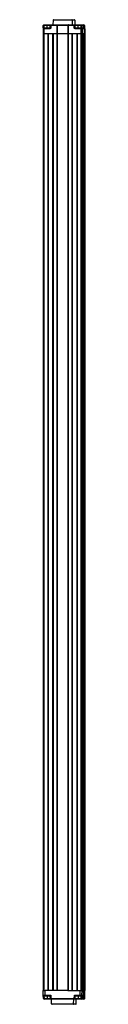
# Model space of a CAD drawing. Header units: millimetres. Extents: x 287 to 495, y 334 to 677.
# Tile 7 of 7: x 488.11 to 494.58, y 518.54 to 670.82. Entities that reach past the tile are written whole.
import ezdxf

# ---------------------------------------------------------------- set-up
doc = ezdxf.new("R2010")
doc.units = ezdxf.units.MM

msp = doc.modelspace()

# ---------------------------------------------------------------- linework, layer by layer
at = {"color": 7, "linetype": 'Continuous', "lineweight": 25}
for p, q in [((489.6469, 670.7628), (489.6339, 670.0218)), ((492.6209, 670.7628), (489.6469, 670.7628)), ((489.7068, 670.8218), (492.5609, 670.8218)), ((492.5609, 670.8218), (492.9623, 670.8218)), ((492.6209, 670.7628), (492.6338, 670.0218)), ((493.0223, 670.7628), (493.0352, 670.0218)), ((488.122, 669.4235), (488.109, 668.6818)), ((488.109, 668.6818), (488.2478, 668.6818)), ((488.109, 668.6818), (488.109, 520.6818)), ((488.2479, 669.4235), (488.122, 669.4235)), ((488.1339, 669.5807), (488.1399, 669.9235)), ((488.222, 669.5218), (488.2488, 669.5218)), ((488.239, 669.9235), (488.233, 669.5807)), ((488.233, 669.5807), (488.7173, 669.5807)), ((488.7174, 669.9235), (488.239, 669.9235)), ((488.2399, 670.0218), (488.7182, 670.0218)), ((488.2479, 669.4235), (488.2478, 668.6818)), ((488.2478, 668.6818), (490.2277, 668.6818)), ((488.2478, 668.6818), (488.2478, 520.6818)), ((488.2478, 668.6818), (488.8478, 668.6818)), ((489.1402, 669.4235), (488.2479, 669.4235)), ((488.2488, 669.5218), (489.1411, 669.5218)), ((488.7173, 669.5807), (488.7174, 669.9235)), ((488.7182, 670.0218), (489.3071, 670.0218)), ((488.8478, 668.6818), (488.8478, 520.6818)), ((488.8783, 668.6818), (488.8783, 520.6818)), ((488.9078, 668.6818), (488.9078, 520.6818)), ((488.9078, 668.6818), (489.5877, 668.6818)), ((489.2011, 669.5807), (489.2071, 669.9235)), ((489.3062, 669.9235), (489.3002, 669.5807)), ((490.2279, 669.9235), (489.3062, 669.9235)), ((489.3071, 670.0218), (490.1671, 670.0218)), ((489.5877, 668.6818), (489.5877, 520.6818)), ((489.6183, 668.6818), (489.6183, 520.6818)), ((489.6477, 668.6818), (489.6477, 520.6818)), ((489.6477, 668.6818), (490.2277, 668.6818)), ((490.1671, 670.0218), (490.1687, 670.0218)), ((490.1687, 670.0218), (490.1792, 670.0218)), ((490.1792, 670.0218), (490.1793, 670.0218)), ((490.1793, 670.0218), (490.867, 670.0218)), ((490.2279, 669.9235), (490.2277, 668.6818)), ((490.2277, 668.6818), (490.2882, 668.6818)), ((490.2277, 668.6818), (490.2277, 520.6818)), ((490.2666, 669.9235), (490.2882, 668.6818)), ((490.2692, 669.9235), (490.2666, 669.9235)), ((490.2909, 668.6818), (490.2692, 669.9243)), ((490.2692, 669.9235), (490.2909, 668.6818)), ((490.2783, 669.9235), (490.2998, 668.6818)), ((490.2785, 669.9235), (490.2783, 669.9235)), ((490.2785, 669.9235), (490.2999, 668.6818)), ((490.8661, 669.9235), (490.2785, 669.9235)), ((490.2882, 668.6818), (490.2909, 668.6818)), ((490.2882, 668.6818), (490.2882, 520.6818)), ((490.2909, 668.6818), (490.2998, 668.6818)), ((490.2909, 668.6818), (490.2909, 520.6818)), ((490.2998, 668.6818), (490.2999, 668.6818)), ((490.2998, 668.6818), (490.2998, 520.6818)), ((490.2999, 668.6818), (491.9282, 668.6818)), ((490.2999, 668.6818), (490.2999, 520.6818)), ((490.867, 670.0218), (491.3749, 670.0218)), ((491.3749, 670.0218), (492.0504, 670.0218)), ((491.9499, 669.9243), (491.9282, 668.6818)), ((491.9282, 668.6818), (491.9877, 668.6818)), ((491.9282, 668.6818), (491.9282, 520.6818)), ((491.9878, 669.9235), (491.9877, 668.6818)), ((491.9877, 668.6818), (493.9676, 668.6818)), ((491.9877, 668.6818), (491.9877, 520.6818)), ((491.9877, 668.6818), (492.5676, 668.6818)), ((492.9095, 669.9235), (491.9878, 669.9235)), ((492.0504, 670.0218), (492.9104, 670.0218)), ((492.5676, 668.6818), (492.5676, 520.6818)), ((492.5982, 668.6818), (492.5982, 520.6818)), ((492.6276, 668.6818), (492.6276, 520.6818)), ((492.6276, 668.6818), (493.3076, 668.6818)), ((492.9155, 669.5807), (492.9095, 669.9235)), ((492.9104, 670.0218), (492.9146, 670.0218)), ((492.9146, 670.0218), (493.5181, 670.0218)), ((493.0104, 669.9235), (493.0163, 669.5807)), ((493.0146, 669.9235), (493.0104, 669.9235)), ((493.0205, 669.5807), (493.0146, 669.9235)), ((493.5172, 669.9235), (493.0146, 669.9235)), ((493.0163, 669.5807), (493.0205, 669.5807)), ((493.0205, 669.5807), (493.5171, 669.5807)), ((493.9677, 669.4235), (493.0754, 669.4235)), ((493.0763, 669.5218), (493.9686, 669.5218)), ((493.3076, 668.6818), (493.3076, 520.6818)), ((493.3381, 668.6818), (493.3381, 520.6818)), ((493.3676, 668.6818), (493.3676, 520.6818)), ((493.3676, 668.6818), (493.9676, 668.6818)), ((493.5171, 669.5807), (493.5172, 669.9235)), ((493.5171, 669.5807), (494.0014, 669.5807)), ((493.9955, 669.9235), (493.5172, 669.9235)), ((493.5181, 670.0218), (493.9964, 670.0218)), ((493.9677, 669.4235), (493.9676, 668.6818)), ((493.9676, 668.6818), (494.1088, 668.6818)), ((493.9676, 668.6818), (493.9676, 520.6818)), ((494.0958, 669.4235), (493.9677, 669.4235)), ((493.9686, 669.5218), (493.9959, 669.5218)), ((494.0014, 669.5807), (493.9955, 669.9235)), ((493.9959, 669.5218), (494.0037, 669.5218)), ((493.9964, 670.0218), (494.0278, 670.0218)), ((494.0278, 670.0218), (494.3978, 670.0218)), ((494.0958, 669.4235), (494.1088, 668.6818)), ((494.1036, 669.4235), (494.0958, 669.4235)), ((494.0964, 669.9235), (494.1023, 669.5807)), ((494.1278, 669.9235), (494.0964, 669.9235)), ((494.1088, 668.6818), (494.1573, 668.6818)), ((494.1088, 668.6818), (494.1088, 520.6818)), ((494.1088, 668.6818), (494.157, 668.6818)), ((494.1338, 669.5807), (494.1278, 669.9235)), ((494.1287, 669.5218), (494.1632, 669.5218)), ((494.1443, 669.4235), (494.138, 669.4235)), ((494.1443, 669.4235), (494.1573, 668.6818)), ((494.157, 520.6818), (494.157, 668.6818)), ((494.1573, 668.6818), (494.209, 668.6818)), ((494.1573, 668.6818), (494.1676, 668.6818)), ((494.1632, 669.5218), (494.3991, 669.5218)), ((494.1676, 520.6818), (494.1676, 668.6818)), ((494.2038, 669.4235), (494.209, 668.6818)), ((494.4987, 669.4235), (494.2038, 669.4235)), ((494.209, 668.6818), (494.5116, 668.6818)), ((494.2385, 668.6818), (494.2385, 520.6818)), ((494.2385, 668.6818), (494.4821, 668.6818)), ((494.4029, 669.5807), (494.3969, 669.9235)), ((494.3978, 670.0218), (494.4292, 670.0218)), ((494.3991, 669.5218), (494.4051, 669.5218)), ((494.4821, 520.6818), (494.4821, 668.6818)), ((494.4978, 669.9235), (494.5037, 669.5807)), ((494.5292, 669.9235), (494.4978, 669.9235)), ((494.4987, 669.4235), (494.5116, 668.6818)), ((494.5051, 669.4235), (494.4987, 669.4235)), ((494.5116, 668.6818), (494.5601, 668.6818)), ((494.512, 668.6818), (494.512, 520.6818)), ((494.512, 668.6818), (494.5601, 668.6818)), ((494.5353, 669.5807), (494.5292, 669.9235)), ((494.5472, 669.4235), (494.5394, 669.4235)), ((494.5472, 669.4235), (494.5601, 668.6818)), ((494.5601, 668.6818), (494.5601, 520.6818)), ((488.109, 520.6818), (488.2478, 520.6818)), ((488.1468, 519.94), (488.1339, 520.6818)), ((488.1468, 519.94), (488.4392, 519.94)), ((488.1555, 519.44), (488.1468, 519.94)), ((488.4806, 519.8418), (488.2468, 519.8418)), ((488.2478, 520.6818), (488.4102, 520.6818)), ((488.2495, 519.7828), (488.2495, 519.8418)), ((488.7339, 519.7828), (488.2495, 519.7828)), ((488.2495, 519.7828), (488.2555, 519.44)), ((488.2555, 519.44), (488.7339, 519.44)), ((488.2555, 519.3418), (488.2555, 519.44)), ((488.7339, 519.3418), (488.2555, 519.3418)), ((488.4339, 520.6818), (488.4102, 520.6818)), ((488.4392, 519.94), (488.4339, 520.6818)), ((491.959, 520.6818), (488.4339, 520.6818)), ((488.4392, 519.94), (489.3234, 519.94)), ((489.1662, 519.8418), (488.4806, 519.8418)), ((488.7339, 519.7828), (488.7339, 519.8418)), ((488.7339, 519.7828), (488.7339, 519.44)), ((489.2262, 519.7828), (488.7339, 519.7828)), ((488.7339, 519.44), (489.2322, 519.44)), ((488.7339, 519.3418), (488.7339, 519.44)), ((489.3321, 519.3418), (488.7339, 519.3418)), ((489.2322, 519.44), (489.2262, 519.7828)), ((489.3234, 519.94), (489.3321, 519.44)), ((489.3321, 519.44), (492.9356, 519.44)), ((489.3321, 519.44), (489.3321, 519.3418)), ((492.9356, 519.3418), (489.3321, 519.3418)), ((489.4328, 518.6007), (489.4199, 519.3418)), ((491.959, 520.6818), (491.9877, 520.6818)), ((491.9877, 520.6818), (492.5676, 520.6818)), ((492.5676, 520.6818), (492.5741, 520.6818)), ((492.6212, 520.6818), (492.5741, 520.6818)), ((492.6212, 520.6818), (492.6276, 520.6818)), ((492.6276, 520.6818), (493.3076, 520.6818)), ((492.8349, 518.6007), (492.8479, 519.3418)), ((492.9356, 519.44), (492.9443, 519.94)), ((492.9356, 519.44), (492.9356, 519.3418)), ((493.5339, 519.3418), (492.9356, 519.3418)), ((492.9443, 519.94), (493.8285, 519.94)), ((493.0416, 519.7828), (493.0356, 519.44)), ((493.0356, 519.44), (493.5339, 519.44)), ((493.5339, 519.7828), (493.0416, 519.7828)), ((493.7871, 519.8418), (493.1015, 519.8418)), ((493.2361, 518.6007), (493.249, 519.3418)), ((493.2364, 518.6007), (493.2493, 519.3418)), ((493.3076, 520.6818), (493.3174, 520.6818)), ((493.358, 520.6818), (493.3174, 520.6818)), ((493.358, 520.6818), (493.3676, 520.6818)), ((493.3676, 520.6818), (493.9676, 520.6818)), ((493.5339, 519.7828), (493.5339, 519.8418)), ((493.5339, 519.7828), (493.5339, 519.44)), ((494.0182, 519.7828), (493.5339, 519.7828)), ((493.5339, 519.44), (493.5339, 519.3418)), ((493.5339, 519.44), (494.0122, 519.44)), ((494.0122, 519.3418), (493.5339, 519.3418)), ((494.0209, 519.8418), (493.7871, 519.8418)), ((493.8285, 519.94), (493.8339, 520.6818)), ((493.8285, 519.94), (494.1209, 519.94)), ((493.9676, 520.6818), (494.1088, 520.6818)), ((494.0122, 519.44), (494.0182, 519.7828)), ((494.0122, 519.44), (494.0122, 519.3418)), ((494.3817, 519.3418), (494.0122, 519.3418)), ((494.0182, 519.7828), (494.0182, 519.8418)), ((494.1088, 520.6818), (494.1102, 520.6818)), ((494.1339, 520.6818), (494.1102, 520.6818)), ((494.1209, 519.94), (494.1122, 519.44)), ((494.3445, 519.8418), (494.1192, 519.8418)), ((494.1209, 519.94), (494.1339, 520.6818)), ((494.1339, 520.6818), (494.157, 520.6818)), ((494.3425, 520.6818), (494.157, 520.6818)), ((494.3427, 519.94), (494.3425, 520.6818)), ((494.4849, 520.6818), (494.3425, 520.6818)), ((494.3427, 519.94), (494.472, 519.94)), ((494.372, 519.8418), (494.3445, 519.8418)), ((494.3876, 519.8418), (494.372, 519.8418)), ((494.38, 519.44), (494.3859, 519.7828)), ((494.4446, 519.3418), (494.3817, 519.3418)), ((494.472, 519.94), (494.4849, 520.6818)), ((494.472, 519.94), (494.4903, 519.94)), ((494.4903, 519.94), (494.4817, 519.44)), ((494.4817, 519.44), (494.5446, 519.44)), ((494.4878, 520.6818), (494.4849, 520.6818)), ((494.512, 520.6818), (494.4878, 520.6818)), ((494.512, 520.6818), (494.5351, 520.6818)), ((494.582, 520.6818), (494.5351, 520.6818)), ((494.5446, 519.44), (494.5535, 519.94)), ((494.5535, 519.94), (494.5689, 519.94)), ((494.5689, 519.94), (494.582, 520.6818)), ((489.4328, 518.6007), (492.8349, 518.6007)), ((492.7749, 518.5418), (489.4928, 518.5418)), ((493.1761, 518.5418), (492.7749, 518.5418))]:
    msp.add_line(p, q, dxfattribs=at)
at = {"color": 8, "linetype": 'Continuous', "lineweight": 25}
for p, q in [((493.0223, 670.7628), (492.6209, 670.7628)), ((488.7173, 669.5807), (489.2011, 669.5807)), ((489.2071, 669.9235), (488.7174, 669.9235)), ((490.2783, 669.9235), (490.2692, 669.9235)), ((491.9499, 669.9235), (491.3741, 669.9235)), ((494.3969, 669.9235), (494.1278, 669.9235)), ((494.1338, 669.5807), (494.4029, 669.5807)), ((494.2038, 669.4235), (494.1443, 669.4235)), ((494.1122, 519.44), (494.38, 519.44)), ((494.3859, 519.7828), (494.1182, 519.7828)), ((494.1209, 519.94), (494.3427, 519.94)), ((492.8349, 518.6007), (493.2361, 518.6007))]:
    msp.add_line(p, q, dxfattribs=at)
at = {"color": 7, "linetype": 'Continuous', "lineweight": 25}
for centre, radius, start, end in [((489.7068, 670.7618), 0.06, 90.001065, 179.001116), ((492.5609, 670.7618), 0.06, 0.998884, 89.998935), ((492.9623, 670.7618), 0.06, 0.998884, 89.998935), ((488.222, 669.4218), 0.1, 90.001065, 179.001116), ((488.1835, 668.1815), 1.4001, 87.971639, 92.028361), ((488.2399, 669.9218), 0.1, 90.001065, 179.001116), ((488.1895, 668.5243), 1.4001, 87.971639, 92.028361), ((491.0375, 669.9478), 2.7985, 178.485319, 180.497113), ((491.0463, 669.4478), 2.7985, 178.485319, 180.497113), ((487.0382, 669.5661), 1.6791, 358.485319, 0.497113), ((491.5158, 669.9478), 2.7985, 178.485319, 180.497113), ((491.9386, 669.4478), 2.7985, 178.485319, 180.497113), ((489.2506, 668.1815), 1.4001, 87.971639, 92.028361), ((489.3071, 669.9218), 0.1, 90.001065, 179.001116), ((489.2567, 668.5243), 1.4001, 87.971639, 92.028361), ((492.1047, 669.9478), 2.7985, 178.485319, 180.497113), ((493.6646, 669.9478), 2.7985, 178.485319, 180.497113), ((494.1725, 669.9478), 2.7985, 178.485319, 180.497113), ((495.708, 669.9478), 2.7985, 178.485319, 180.497113), ((492.96, 668.4572), 1.4672, 88.030373, 91.969627), ((492.9104, 669.9218), 0.1, 0.998884, 89.998935), ((492.9146, 669.9218), 0.1, 0.998884, 89.998935), ((492.9659, 668.1144), 1.4672, 88.030373, 91.969627), ((493.0805, 669.5818), 0.06, 180.998884, 269.998935), ((495.8739, 669.4478), 2.7985, 178.485319, 180.497113), ((491.8381, 669.5661), 1.6791, 358.485319, 0.497113), ((496.3156, 669.9478), 2.7985, 178.485319, 180.497113), ((496.7661, 669.4478), 2.7985, 178.485319, 180.497113), ((496.7939, 669.9478), 2.7985, 178.485319, 180.497113), ((494.0459, 668.4572), 1.4672, 88.030373, 91.969627), ((493.9959, 669.4218), 0.1, 0.998884, 89.998935), ((493.9964, 669.9218), 0.1, 0.998884, 89.998935), ((494.0519, 668.1144), 1.4672, 88.030373, 91.969627), ((494.0037, 669.4218), 0.1, 0.998884, 89.998935), ((494.0278, 669.9218), 0.1, 0.998884, 89.998935), ((497.1954, 669.9478), 2.7985, 178.485319, 180.497113), ((494.4474, 668.4572), 1.4672, 88.030373, 91.969627), ((494.3978, 669.9218), 0.1, 0.998884, 89.998935), ((494.4533, 668.1144), 1.4672, 88.030373, 91.969627), ((494.4051, 669.4218), 0.1, 0.998884, 89.998935), ((494.4292, 669.9218), 0.1, 0.998884, 89.998935), ((494.4472, 669.4218), 0.1, 0.999666, 47.211771), ((488.2055, 520.8728), 1.4336, 268.001617, 271.998383), ((488.2555, 519.4418), 0.1, 181, 270), ((487.3931, 519.7974), 0.8548, 359.024201, 2.975799), ((489.1662, 519.7818), 0.06, 1.012686, 89.995887), ((489.1662, 519.7818), 0.06, 1, 90), ((489.2821, 520.8728), 1.4336, 268.001617, 271.998383), ((489.3321, 519.4418), 0.1, 181, 270), ((492.9856, 520.8728), 1.4336, 268.001617, 271.998383), ((492.9356, 519.4418), 0.1, 270, 359), ((493.1015, 519.7818), 0.06, 90.004113, 178.987314), ((493.1016, 519.7818), 0.06, 90, 179), ((494.0622, 520.8728), 1.4336, 268.001617, 271.998383), ((494.0122, 519.4418), 0.1, 270, 359), ((494.8746, 519.7974), 0.8548, 177.024201, 180.975799), ((495.743, 519.9157), 1.4005, 179.006832, 183.028065), ((494.372, 519.9418), 0.1, 270.004262, 359.004464), ((495.7803, 519.4157), 1.4005, 179.006832, 183.028065), ((494.4309, 520.9399), 1.5007, 268.057975, 271.942025), ((494.3817, 519.4418), 0.1, 270.004262, 359.004464), ((493.5457, 519.7974), 0.8403, 359.006832, 3.028065), ((446.2983, 519.7974), 48.0893, 359.98265, 0.052868), ((494.4446, 519.4418), 0.1, 270.004262, 359.004464), ((489.4928, 518.6018), 0.06, 181, 270), ((492.7749, 518.6018), 0.06, 270, 359), ((493.1761, 518.6018), 0.06, 270.004262, 359.004464), ((493.1764, 518.6018), 0.06, 270, 359)]:
    msp.add_arc(centre, radius, start, end, dxfattribs=at)
for points, knots in [([(488.1355, 669.581), (488.1353, 669.57), (488.1351, 669.549), (488.1358, 669.5229), (488.1381, 669.5088), (488.141, 669.5032), (488.1431, 669.5025), (488.1439, 669.5022)], [0, 0, 0, 0, 0.29653955, 0.56720312, 0.81401887, 0.93171486, 1, 1, 1, 1]), ([(488.233, 669.5807), (488.2328, 669.5759), (488.2324, 669.5666), (488.2318, 669.5539), (488.2312, 669.5432), (488.2306, 669.5323), (488.23, 669.5235), (488.2298, 669.5223), (488.2297, 669.5218)], [0, 0, 0, 0, 0.15422199, 0.30015592, 0.4377981, 0.56714559, 0.79999033, 1, 1, 1, 1]), ([(489.3002, 669.5807), (489.297, 669.5583), (489.2905, 669.5118), (489.2472, 669.4592), (489.1938, 669.4286), (489.1576, 669.4252), (489.1402, 669.4235)], [0, 0, 0, 0, 0.27050053, 0.56239653, 0.78953113, 1, 1, 1, 1]), ([(489.1411, 669.5218), (489.1473, 669.5223), (489.1607, 669.5235), (489.1764, 669.5323), (489.1876, 669.5432), (489.1947, 669.5539), (489.1998, 669.5666), (489.2007, 669.5759), (489.2011, 669.5807)], [0, 0, 0, 0, 0.200009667, 0.432854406, 0.562201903, 0.699844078, 0.845778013, 1, 1, 1, 1]), ([(490.1671, 670.0218), (490.1745, 670.0205), (490.1892, 670.0181), (490.206, 670.001), (490.2167, 669.9817), (490.223, 669.9641), (490.2271, 669.9446), (490.2276, 669.9304), (490.2279, 669.9235)], [0, 0, 0, 0, 0.24970918, 0.49917035, 0.62960492, 0.74969468, 0.87693464, 1, 1, 1, 1]), ([(490.1671, 670.0218), (490.179, 670.0205), (490.2028, 670.0181), (490.2303, 670.0008), (490.2483, 669.9809), (490.2586, 669.9627), (490.2651, 669.9433), (490.2661, 669.93), (490.2666, 669.9235)], [0, 0, 0, 0, 0.249733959, 0.499219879, 0.635516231, 0.763484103, 0.884454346, 1, 1, 1, 1]), ([(490.1687, 670.0218), (490.1807, 670.0205), (490.2048, 670.0181), (490.2323, 670.001), (490.25, 669.9817), (490.2605, 669.9641), (490.2675, 669.9446), (490.2686, 669.9304), (490.2692, 669.9235)], [0, 0, 0, 0, 0.24970918, 0.49917035, 0.62960492, 0.74969468, 0.87693464, 1, 1, 1, 1]), ([(490.1792, 670.0218), (490.1928, 670.0202), (490.22, 670.017), (490.2508, 669.9941), (490.2682, 669.9676), (490.2765, 669.9459), (490.2777, 669.9307), (490.2783, 669.9235)], [0, 0, 0, 0, 0.30983041, 0.61558166, 0.75850409, 0.88587719, 1, 1, 1, 1]), ([(490.1793, 670.0218), (490.193, 670.0202), (490.2202, 670.017), (490.2509, 669.9941), (490.2684, 669.9676), (490.2766, 669.9459), (490.2779, 669.9307), (490.2785, 669.9235)], [0, 0, 0, 0, 0.309830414, 0.615581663, 0.758504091, 0.885877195, 1, 1, 1, 1]), ([(490.2666, 669.9235), (490.2659, 669.9236), (490.2647, 669.9237), (490.2557, 669.9238), (490.243, 669.9237), (490.2329, 669.9236), (490.2279, 669.9235)], [0, 0, 0, 0, 0.25001712, 0.5, 0.74998288, 1, 1, 1, 1]), ([(491.3741, 669.9235), (491.2793, 669.9248), (491.1099, 669.927), (490.9406, 669.9246), (490.8661, 669.9235)], [0, 0, 0, 0, 0.55998451, 1, 1, 1, 1]), ([(492.0504, 670.0218), (492.0383, 670.0205), (492.0143, 670.0181), (491.9867, 670.001), (491.969, 669.9817), (491.9586, 669.9641), (491.9515, 669.9446), (491.9504, 669.9304), (491.9499, 669.9235)], [0, 0, 0, 0, 0.24970918, 0.49917035, 0.62960492, 0.74969468, 0.87693464, 1, 1, 1, 1]), ([(491.9878, 669.9235), (491.9828, 669.9236), (491.9728, 669.9237), (491.9602, 669.9238), (491.9515, 669.9237), (491.9504, 669.9236), (491.9499, 669.9235)], [0, 0, 0, 0, 0.25001712, 0.5, 0.74998288, 1, 1, 1, 1]), ([(491.9878, 669.9235), (491.9881, 669.9304), (491.9887, 669.9446), (491.9929, 669.9641), (491.9994, 669.9817), (492.0104, 670.001), (492.0277, 670.0181), (492.0428, 670.0205), (492.0504, 670.0218)], [0, 0, 0, 0, 0.12308818, 0.2503056, 0.37044437, 0.50082983, 0.75029091, 1, 1, 1, 1]), ([(493.0754, 669.4235), (493.053, 669.4263), (493.0063, 669.432), (492.953, 669.4744), (492.9215, 669.5272), (492.9174, 669.5633), (492.9155, 669.5807)], [0, 0, 0, 0, 0.27046334, 0.56234812, 0.78950086, 1, 1, 1, 1]), ([(493.0163, 669.5807), (493.0167, 669.5759), (493.0175, 669.5666), (493.0227, 669.5539), (493.0298, 669.5432), (493.0409, 669.5323), (493.0566, 669.5235), (493.0701, 669.5223), (493.0763, 669.5218)], [0, 0, 0, 0, 0.15422199, 0.30015592, 0.4377981, 0.56714559, 0.79999033, 1, 1, 1, 1]), ([(494.0037, 669.5218), (494.0037, 669.5223), (494.0037, 669.5235), (494.0034, 669.5323), (494.003, 669.5432), (494.0026, 669.5539), (494.0021, 669.5666), (494.0016, 669.5759), (494.0014, 669.5807)], [0, 0, 0, 0, 0.20000967, 0.43285441, 0.5622019, 0.69984408, 0.84577801, 1, 1, 1, 1]), ([(494.1023, 669.5807), (494.1027, 669.5583), (494.1034, 669.5118), (494.1039, 669.4592), (494.104, 669.4286), (494.1038, 669.4252), (494.1036, 669.4235)], [0, 0, 0, 0, 0.27050053, 0.56239653, 0.78953113, 1, 1, 1, 1]), ([(494.1443, 669.4235), (494.1434, 669.4326), (494.1414, 669.4517), (494.1303, 669.4759), (494.1187, 669.4874), (494.1139, 669.4921)], [0, 0, 0, 0, 0.35060392, 0.732433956, 1, 1, 1, 1]), ([(494.1198, 669.4989), (494.1206, 669.4991), (494.1248, 669.4999), (494.1281, 669.513), (494.1314, 669.5401), (494.1319, 669.5666), (494.1323, 669.581)], [0, 0, 0, 0, 0.06717912, 0.32402498, 0.63236776, 1, 1, 1, 1]), ([(494.138, 669.4235), (494.1377, 669.4263), (494.1372, 669.432), (494.136, 669.4744), (494.1348, 669.5272), (494.1342, 669.5633), (494.1338, 669.5807)], [0, 0, 0, 0, 0.27046334, 0.56234812, 0.78950086, 1, 1, 1, 1]), ([(494.2038, 669.4235), (494.2034, 669.4327), (494.2026, 669.4518), (494.1973, 669.4786), (494.1885, 669.5021), (494.1767, 669.5186), (494.1676, 669.5207), (494.1632, 669.5218)], [0, 0, 0, 0, 0.17022387, 0.35560853, 0.55105565, 0.78235362, 1, 1, 1, 1]), ([(494.4987, 669.4235), (494.4978, 669.4327), (494.4959, 669.4518), (494.4828, 669.4786), (494.4613, 669.5021), (494.4322, 669.5186), (494.4099, 669.5207), (494.3991, 669.5218)], [0, 0, 0, 0, 0.17022387, 0.35560853, 0.55105565, 0.78235362, 1, 1, 1, 1]), ([(494.4051, 669.5218), (494.4051, 669.5223), (494.4051, 669.5235), (494.4048, 669.5323), (494.4044, 669.5432), (494.404, 669.5539), (494.4035, 669.5666), (494.4031, 669.5759), (494.4029, 669.5807)], [0, 0, 0, 0, 0.20000967, 0.43285441, 0.5622019, 0.69984408, 0.84577801, 1, 1, 1, 1]), ([(494.5037, 669.5807), (494.5041, 669.5583), (494.5048, 669.5118), (494.5054, 669.4592), (494.5054, 669.4286), (494.5052, 669.4252), (494.5051, 669.4235)], [0, 0, 0, 0, 0.27050053, 0.56239653, 0.78953113, 1, 1, 1, 1]), ([(494.5212, 669.4989), (494.522, 669.4991), (494.5262, 669.4999), (494.5295, 669.513), (494.5328, 669.5401), (494.5334, 669.5666), (494.5337, 669.581)], [0, 0, 0, 0, 0.06717912, 0.32402498, 0.63236776, 1, 1, 1, 1]), ([(494.5394, 669.4235), (494.5392, 669.4263), (494.5386, 669.432), (494.5374, 669.4744), (494.5362, 669.5272), (494.5356, 669.5633), (494.5353, 669.5807)], [0, 0, 0, 0, 0.27046334, 0.56234812, 0.78950086, 1, 1, 1, 1]), ([(488.2468, 519.8418), (488.2328, 519.8435), (488.2041, 519.8469), (488.1707, 519.873), (488.1507, 519.9063), (488.1481, 519.9291), (488.1468, 519.94)], [0, 0, 0, 0, 0.28001435, 0.5749705, 0.79748175, 1, 1, 1, 1]), ([(488.2478, 519.7828), (488.2416, 519.7835), (488.2284, 519.7848), (488.2097, 519.7942), (488.1919, 519.809), (488.17, 519.8377), (488.1516, 519.8823), (488.1484, 519.9206), (488.1468, 519.94)], [0, 0, 0, 0, 0.08249989, 0.17311897, 0.28065284, 0.40868675, 0.70014416, 1, 1, 1, 1]), ([(488.2495, 519.7828), (488.2492, 519.7828), (488.2487, 519.7828), (488.2481, 519.7828), (488.2478, 519.7828)], [0, 0, 0, 0, 0.56000165, 1, 1, 1, 1]), ([(488.4806, 519.8418), (488.4749, 519.8435), (488.463, 519.8469), (488.4491, 519.873), (488.4408, 519.9063), (488.4397, 519.9291), (488.4392, 519.94)], [0, 0, 0, 0, 0.28001435, 0.5749705, 0.79748175, 1, 1, 1, 1]), ([(489.1662, 519.8418), (489.1669, 519.8421), (489.1685, 519.8429), (489.1781, 519.8487), (489.1931, 519.8579), (489.2218, 519.8758), (489.2663, 519.9037), (489.3042, 519.9278), (489.3234, 519.94)], [0, 0, 0, 0, 0.08249989, 0.17311897, 0.28065284, 0.40868675, 0.70014416, 1, 1, 1, 1]), ([(489.3234, 519.94), (489.3115, 519.9206), (489.2881, 519.8823), (489.2606, 519.8377), (489.2428, 519.809), (489.2336, 519.7942), (489.2276, 519.7848), (489.2266, 519.7835), (489.2262, 519.7828)], [0, 0, 0, 0, 0.29985563, 0.59131286, 0.71931841, 0.82688043, 0.91749004, 1, 1, 1, 1]), ([(489.2262, 519.7828), (489.2262, 519.7828), (489.2262, 519.7828), (489.2262, 519.7828), (489.2262, 519.7828)], [0, 0, 0, 0, 0.55999835, 1, 1, 1, 1]), ([(492.9443, 519.94), (492.9635, 519.9278), (493.0015, 519.9037), (493.0459, 519.8758), (493.0746, 519.8579), (493.0896, 519.8487), (493.0993, 519.8429), (493.1008, 519.8421), (493.1015, 519.8418)], [0, 0, 0, 0, 0.29985563, 0.59131286, 0.71931841, 0.82688043, 0.91749004, 1, 1, 1, 1]), ([(493.0416, 519.7828), (493.0411, 519.7835), (493.0402, 519.7848), (493.0342, 519.7942), (493.0249, 519.809), (493.0071, 519.8377), (492.9797, 519.8823), (492.9562, 519.9206), (492.9443, 519.94)], [0, 0, 0, 0, 0.08249989, 0.17311897, 0.28065284, 0.40868675, 0.70014416, 1, 1, 1, 1]), ([(493.0416, 519.7828), (493.0416, 519.7828), (493.0416, 519.7828), (493.0416, 519.7828), (493.0416, 519.7828)], [0, 0, 0, 0, 0.560001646, 1, 1, 1, 1]), ([(493.8285, 519.94), (493.8281, 519.9309), (493.8274, 519.9117), (493.8219, 519.8849), (493.8129, 519.8614), (493.8008, 519.8449), (493.7916, 519.8428), (493.7871, 519.8418)], [0, 0, 0, 0, 0.17022387, 0.35560853, 0.55105565, 0.78235362, 1, 1, 1, 1]), ([(494.0199, 519.7828), (494.0196, 519.7828), (494.019, 519.7828), (494.0184, 519.7828), (494.0182, 519.7828)], [0, 0, 0, 0, 0.55999835, 1, 1, 1, 1]), ([(494.1209, 519.94), (494.1193, 519.9206), (494.1162, 519.8823), (494.0977, 519.8377), (494.0758, 519.809), (494.0581, 519.7942), (494.0393, 519.7848), (494.0262, 519.7835), (494.0199, 519.7828)], [0, 0, 0, 0, 0.29985563, 0.59131286, 0.71931841, 0.82688043, 0.91749004, 1, 1, 1, 1]), ([(494.1209, 519.94), (494.12, 519.9309), (494.1181, 519.9117), (494.105, 519.8849), (494.0833, 519.8614), (494.0541, 519.8449), (494.0318, 519.8428), (494.0209, 519.8418)], [0, 0, 0, 0, 0.17022387, 0.35560853, 0.55105565, 0.78235362, 1, 1, 1, 1]), ([(494.3876, 519.7828), (494.3873, 519.7828), (494.3867, 519.7828), (494.3861, 519.7828), (494.3859, 519.7828)], [0, 0, 0, 0, 0.55999835, 1, 1, 1, 1]), ([(494.3876, 519.8418), (494.3939, 519.8421), (494.407, 519.8429), (494.4259, 519.8487), (494.4438, 519.8579), (494.466, 519.8758), (494.4849, 519.9037), (494.4885, 519.9278), (494.4903, 519.94)], [0, 0, 0, 0, 0.08249989, 0.17311897, 0.28065284, 0.40868675, 0.70014416, 1, 1, 1, 1]), ([(494.4903, 519.94), (494.4885, 519.9206), (494.4849, 519.8823), (494.466, 519.8377), (494.4438, 519.809), (494.4259, 519.7942), (494.407, 519.7848), (494.3939, 519.7835), (494.3876, 519.7828)], [0, 0, 0, 0, 0.299855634, 0.591312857, 0.719318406, 0.82688043, 0.91749004, 1, 1, 1, 1]), ([(494.5526, 519.8899), (494.5565, 519.8958), (494.5664, 519.9106), (494.568, 519.9289), (494.5689, 519.94)], [0, 0, 0, 0, 0.39560026, 1, 1, 1, 1])]:
    msp.add_open_spline(points, degree=3, knots=knots, dxfattribs=at)

doc.saveas('drawing.dxf')
